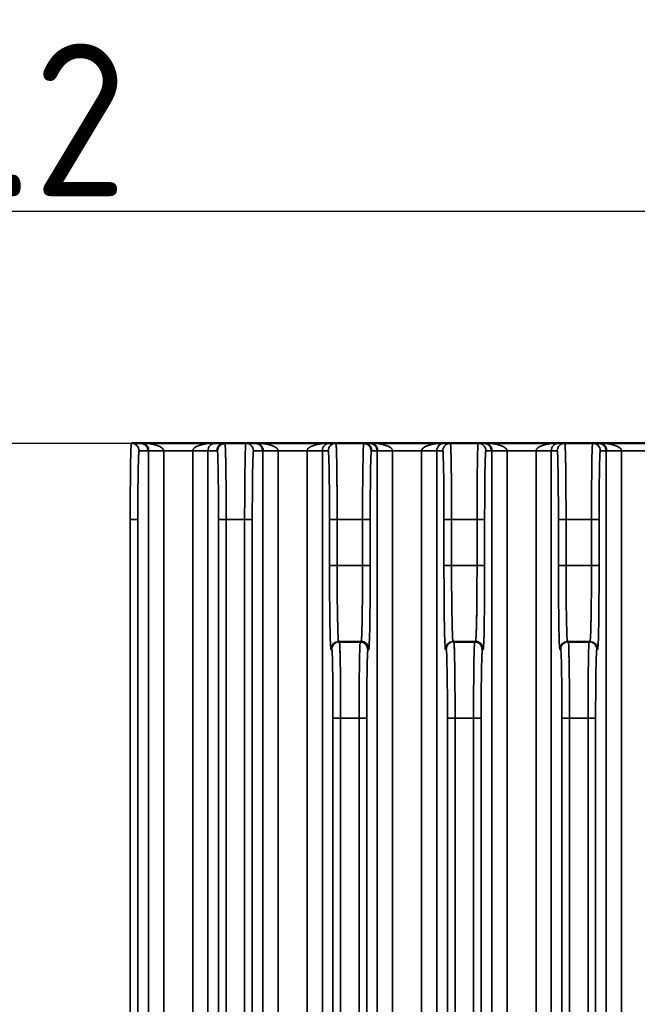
# Model space of a CAD drawing. Header units: millimetres. Extents: x 1026 to 1372, y 127 to 478.
# Tile 32 of 33: x 1285 to 1325, y 391 to 455. Entities that reach past the tile are written whole.
import ezdxf

# ---------------------------------------------------------------- set-up
doc = ezdxf.new("R2010")
doc.units = ezdxf.units.MM
doc.layers.get('Defpoints').update_dxf_attribs({"color": 8})
doc.layers.add('Dim', color=2, linetype='Continuous')
doc.layers.add('可見 (ISO)', color=7, linetype='Continuous', lineweight=50)
doc.layers.add('窄部可見 (ISO)', color=7, linetype='Continuous', lineweight=35)
doc.styles.add('Dimemsions', font='isocp.shx', dxfattribs={"bigfont": 'chineset.shx'})
doc.dimstyles.new('ISO-25', dxfattribs={"dimtxt": 3, "dimasz": 3, "dimexe": 1, "dimexo": 1, "dimgap": 1, "dimtad": 1, "dimdsep": 46, "dimtxsty": 'Dimemsions', "dimcen": 0, "dimclrd": 2, "dimclre": 2, "dimclrt": 2, "dimazin": 2, "dimtfac": 1, "dimtmove": 0, "dimatfit": 3, "dimfxl": 0, "dimarcsym": 0})

# ---------------------------------------------------------------- blocks, each defined once
blk = doc.blocks.new('*D11')
at = {"layer": 'Defpoints', "color": 0}
for p in [(1186.066, 442.458), (1371.266, 427.284), (1186.066, 421.289)]:
    blk.add_point(p, dxfattribs=at)
at = {"layer": 'Dim', "color": 2, "lineweight": -2}
for p, q in [((1186.066, 422.289), (1186.066, 443.458)), ((1371.266, 428.284), (1371.266, 443.458)), ((1365.266, 442.458), (1192.066, 442.458))]:
    blk.add_line(p, q, dxfattribs=at)
at = {"layer": 'Dim', "color": 2}
for points in [[(1192.066, 443.458), (1192.066, 441.458), (1186.066, 442.458)], [(1365.266, 443.458), (1365.266, 441.458), (1371.266, 442.458)]]:
    blk.add_solid(points, dxfattribs=at)
at = {"layer": 'Dim', "color": 2, "insert": (1278.666, 448.459), "char_height": 10, "attachment_point": 5, "style": 'Dimemsions'}
blk.add_mtext('185.2', dxfattribs=at)

msp = doc.modelspace()

# ---------------------------------------------------------------- linework, layer by layer
at = {"color": 7, "linetype": 'Continuous'}
for p, q in [((1202.066, 427.284), (1371.266, 427.284)), ((1305.828, 414.284), (1307.303, 414.284)), ((1313.328, 414.284), (1314.803, 414.284)), ((1320.828, 414.284), (1322.303, 414.284))]:
    msp.add_line(p, q, dxfattribs=at)
for centre, radius, start, end in [((1292.25, 426.784), 0.5, 44.99136, 90.00247), ((1292.25, 426.784), 0.5, 38.25535, 44.98248), ((1298.382, 426.783), 0.501, 135.02316, 141.72785), ((1298.381, 426.784), 0.5, 90.01269, 135.00209), ((1299.75, 426.784), 0.5, 44.99791, 89.98731), ((1299.749, 426.783), 0.501, 38.27206, 44.97684), ((1305.654, 426.784), 0.5, 135.0218, 179.97579), ((1305.654, 426.784), 0.5, 90.01266, 135.00209), ((1307.477, 426.781), 0.502, 75.04023, 89.95326), ((1307.477, 426.784), 0.5, 0.0242, 44.9782), ((1313.154, 426.784), 0.5, 135.0218, 179.97581), ((1313.154, 426.784), 0.5, 90.01264, 135.00209), ((1314.977, 426.784), 0.5, 44.99791, 89.98736), ((1314.977, 426.784), 0.5, 0.02418, 44.9782), ((1320.654, 426.784), 0.5, 135.02179, 179.97583), ((1320.654, 426.784), 0.5, 90.01263, 135.00209), ((1322.477, 426.784), 0.5, 44.99791, 89.98738), ((1322.477, 426.784), 0.5, 0.02416, 44.97821), ((1305.829, 413.784), 0.5, 90.01268, 135.00209), ((1307.302, 413.781), 0.502, 75.04021, 89.95325), ((1313.329, 413.784), 0.5, 90.01267, 135.00209), ((1314.802, 413.781), 0.502, 75.04022, 89.95326), ((1320.829, 413.784), 0.5, 90.01266, 135.00209), ((1322.302, 413.781), 0.502, 75.04022, 89.95326)]:
    msp.add_arc(centre, radius, start, end, dxfattribs=at)
for points, start_tangent, end_tangent in [([(1292.75, 426.784), (1292.643, 427.093)], (0, 1), (-0.619268, 0.78518)), ([(1292.891, 427.284), (1293.455, 427.246), (1293.933, 427.137)], (1, 0), (0.946995, -0.321249)), ([(1293.226, 427.137), (1293.072, 427.246), (1292.891, 427.284)], (-0.688108, 0.725608), (-1, 0)), ([(1293.933, 427.137), (1294.117, 427.062), (1294.253, 426.975), (1294.337, 426.881), (1294.365, 426.784)], (0.946994, -0.32125), (0, -1)), ([(1296.698, 427.137), (1297.176, 427.246), (1297.74, 427.284)], (0.947003, 0.321226), (1, 0)), ([(1297.405, 427.137), (1297.302, 426.975), (1297.266, 426.784)], (-0.688136, -0.725582), (0, -1)), ([(1297.74, 427.284), (1297.559, 427.246), (1297.405, 427.137)], (-1, 0), (-0.688137, -0.725581)), ([(1297.988, 427.093), (1297.881, 426.784)], (-0.619348, -0.785117), (0, -1)), ([(1298.381, 427.284), (1298.385, 427.278), (1298.389, 427.26), (1298.392, 427.23), (1298.396, 427.188), (1298.4, 427.134), (1298.404, 427.069), (1298.411, 426.903), (1298.418, 426.693), (1298.424, 426.441), (1298.431, 426.149), (1298.436, 425.819)], (1, 0), (0.015679, -0.999877)), ([(1300.25, 426.784), (1300.143, 427.093)], (0, 1), (-0.619347, 0.785118)), ([(1300.726, 427.137), (1300.572, 427.246), (1300.391, 427.284)], (-0.688137, 0.725581), (-1, 0)), ([(1300.391, 427.284), (1300.955, 427.246), (1301.433, 427.137)], (1, 0), (0.947003, -0.321226)), ([(1300.865, 426.784), (1300.829, 426.975), (1300.726, 427.137)], (0, 1), (-0.688136, 0.725582)), ([(1303.766, 426.784), (1303.795, 426.881), (1303.878, 426.975), (1304.015, 427.062), (1304.198, 427.137)], (0, 1), (0.947002, 0.321227)), ([(1304.198, 427.137), (1304.676, 427.246), (1305.24, 427.284)], (0.947003, 0.321226), (1, 0)), ([(1305.24, 427.284), (1305.059, 427.246), (1304.905, 427.137)], (-1, 0), (-0.688137, -0.725581)), ([(1305.654, 427.284), (1305.658, 427.278), (1305.662, 427.26), (1305.665, 427.23), (1305.669, 427.188), (1305.673, 427.134), (1305.677, 427.069), (1305.684, 426.903), (1305.691, 426.693), (1305.698, 426.441), (1305.704, 426.149), (1305.709, 425.819)], (1, 0), (0.015679, -0.999877)), ([(1307.831, 427.137), (1307.607, 427.267)], (-0.706847, 0.707366), (-0.966031, 0.258426)), ([(1308.226, 427.137), (1308.072, 427.246), (1307.891, 427.284)], (-0.688108, 0.725608), (-1, 0)), ([(1307.891, 427.284), (1308.455, 427.246), (1308.933, 427.137)], (1, 0), (0.946995, -0.321249)), ([(1308.365, 426.784), (1308.329, 426.975), (1308.226, 427.137)], (0, 1), (-0.688107, 0.725609)), ([(1311.266, 426.784), (1311.295, 426.881), (1311.378, 426.975), (1311.515, 427.062), (1311.698, 427.137)], (0, 1), (0.947002, 0.321227)), ([(1311.698, 427.137), (1312.176, 427.246), (1312.74, 427.284)], (0.947003, 0.321226), (1, 0)), ([(1312.74, 427.284), (1312.559, 427.246), (1312.405, 427.137)], (-1, 0), (-0.688137, -0.725581)), ([(1313.154, 427.284), (1313.158, 427.278), (1313.162, 427.26), (1313.165, 427.23), (1313.169, 427.188), (1313.173, 427.134), (1313.177, 427.069), (1313.184, 426.903), (1313.191, 426.693), (1313.198, 426.441), (1313.204, 426.149), (1313.209, 425.819)], (1, 0), (0.015679, -0.999877)), ([(1315.726, 427.137), (1315.572, 427.246), (1315.391, 427.284)], (-0.688112, 0.725604), (-1, 0)), ([(1315.391, 427.284), (1315.955, 427.246), (1316.433, 427.137)], (1, 0), (0.946996, -0.321246)), ([(1316.433, 427.137), (1316.617, 427.062), (1316.753, 426.975), (1316.837, 426.881), (1316.865, 426.784)], (0.946996, -0.321246), (0, -1)), ([(1319.198, 427.137), (1319.676, 427.246), (1320.24, 427.284)], (0.947003, 0.321226), (1, 0)), ([(1319.905, 427.137), (1319.802, 426.975), (1319.766, 426.784)], (-0.688136, -0.725582), (0, -1)), ([(1320.24, 427.284), (1320.059, 427.246), (1319.905, 427.137)], (-1, 0), (-0.688137, -0.725581)), ([(1320.654, 427.284), (1320.658, 427.278), (1320.662, 427.26), (1320.665, 427.23), (1320.669, 427.188), (1320.673, 427.134), (1320.677, 427.069), (1320.684, 426.903), (1320.691, 426.693), (1320.698, 426.441), (1320.704, 426.149), (1320.709, 425.819)], (1, 0), (0.015679, -0.999877)), ([(1323.226, 427.137), (1323.072, 427.246), (1322.891, 427.284)], (-0.688112, 0.725604), (-1, 0)), ([(1322.891, 427.284), (1323.455, 427.246), (1323.933, 427.137)], (1, 0), (0.946996, -0.321246)), ([(1323.933, 427.137), (1324.117, 427.062), (1324.253, 426.975), (1324.337, 426.881), (1324.365, 426.784)], (0.946996, -0.321246), (0, -1)), ([(1298.436, 425.819), (1298.446, 425.061), (1298.459, 422.284)], (0.015679, -0.999877), (0, -1)), ([(1305.709, 425.819), (1305.719, 425.061), (1305.732, 422.284)], (0.015679, -0.999877), (0, -1)), ([(1313.209, 425.819), (1313.219, 425.061), (1313.232, 422.284)], (0.015679, -0.999877), (0, -1)), ([(1320.709, 425.819), (1320.719, 425.061), (1320.732, 422.284)], (0.015679, -0.999877), (0, -1)), ([(1307.371, 415.748), (1307.383, 416.506), (1307.399, 419.284)], (0.019162, 0.999816), (0, 1)), ([(1314.871, 415.748), (1314.883, 416.506), (1314.899, 419.284)], (0.019162, 0.999816), (0, 1)), ([(1322.371, 415.748), (1322.383, 416.506), (1322.399, 419.284)], (0.019162, 0.999816), (0, 1)), ([(1307.328, 414.454), (1307.351, 414.954), (1307.371, 415.748)], (0.071292, 0.997456), (0.019162, 0.999816)), ([(1314.828, 414.454), (1314.851, 414.954), (1314.871, 415.748)], (0.071292, 0.997456), (0.019162, 0.999816)), ([(1322.328, 414.454), (1322.351, 414.954), (1322.371, 415.748)], (0.071292, 0.997456), (0.019162, 0.999816)), ([(1305.804, 414.454), (1305.81, 414.38), (1305.816, 414.327), (1305.822, 414.294), (1305.828, 414.284)], (0.07145, -0.997444), (1, 0)), ([(1305.881, 414.284), (1305.886, 414.273), (1305.891, 414.241), (1305.896, 414.188), (1305.901, 414.114)], (1, 0), (0.058379, -0.998295)), ([(1305.901, 414.114), (1305.92, 413.614), (1305.936, 412.819)], (0.058379, -0.998295), (0.015679, -0.999877)), ([(1307.23, 414.114), (1307.235, 414.188), (1307.24, 414.241), (1307.245, 414.273), (1307.25, 414.284)], (0.058379, 0.998294), (1, 0)), ([(1307.303, 414.284), (1307.309, 414.294), (1307.315, 414.326), (1307.321, 414.38), (1307.328, 414.454)], (1, 0), (0.071292, 0.997456)), ([(1307.432, 414.267), (1307.656, 414.137)], (0.966031, -0.258427), (0.706847, -0.707366)), ([(1313.304, 414.454), (1313.31, 414.38), (1313.316, 414.327), (1313.322, 414.294), (1313.328, 414.284)], (0.07145, -0.997444), (1, 0)), ([(1313.381, 414.284), (1313.386, 414.273), (1313.391, 414.241), (1313.396, 414.188), (1313.401, 414.114)], (1, 0), (0.058379, -0.998294)), ([(1313.401, 414.114), (1313.42, 413.614), (1313.436, 412.819)], (0.058379, -0.998294), (0.015679, -0.999877)), ([(1314.73, 414.114), (1314.735, 414.188), (1314.74, 414.241), (1314.745, 414.273), (1314.75, 414.284)], (0.058379, 0.998294), (1, 0)), ([(1314.803, 414.284), (1314.809, 414.294), (1314.815, 414.326), (1314.821, 414.38), (1314.828, 414.454)], (1, 0), (0.071292, 0.997456)), ([(1314.932, 414.267), (1315.156, 414.137)], (0.966031, -0.258427), (0.706847, -0.707366)), ([(1320.804, 414.454), (1320.81, 414.38), (1320.816, 414.327), (1320.822, 414.294), (1320.828, 414.284)], (0.07145, -0.997444), (1, 0)), ([(1320.881, 414.284), (1320.886, 414.273), (1320.891, 414.241), (1320.896, 414.188), (1320.901, 414.113)], (1, 0), (0.058509, -0.998287)), ([(1320.901, 414.113), (1320.92, 413.614), (1320.936, 412.819)], (0.058509, -0.998287), (0.015707, -0.999877)), ([(1322.23, 414.113), (1322.235, 414.188), (1322.24, 414.241), (1322.245, 414.273), (1322.25, 414.284)], (0.058509, 0.998287), (1, 0)), ([(1322.303, 414.284), (1322.309, 414.294), (1322.315, 414.326), (1322.321, 414.38), (1322.328, 414.454)], (1, 0), (0.071292, 0.997456)), ([(1322.432, 414.267), (1322.656, 414.137)], (0.966031, -0.258427), (0.706847, -0.707366)), ([(1305.936, 412.819), (1305.946, 412.061), (1305.959, 409.284)], (0.015679, -0.999877), (0, -1)), ([(1313.436, 412.819), (1313.446, 412.061), (1313.459, 409.284)], (0.015679, -0.999877), (0, -1)), ([(1320.936, 412.819), (1320.946, 412.062), (1320.959, 409.284)], (0.015707, -0.999877), (0, -1))]:
    msp.add_spline(points, degree=3, dxfattribs=dict(at, start_tangent=start_tangent, end_tangent=end_tangent))
at = {"layer": '可見 (ISO)'}
for p, q in [((1292.891, 427.284), (1292.25, 427.284)), ((1297.74, 427.284), (1292.891, 427.284)), ((1298.381, 427.284), (1297.74, 427.284)), ((1299.75, 427.284), (1298.381, 427.284)), ((1300.391, 427.284), (1299.75, 427.284)), ((1300.391, 427.284), (1305.24, 427.284)), ((1305.654, 427.284), (1305.24, 427.284)), ((1307.477, 427.284), (1305.654, 427.284)), ((1307.891, 427.284), (1307.477, 427.284)), ((1312.74, 427.284), (1307.891, 427.284)), ((1313.154, 427.284), (1312.74, 427.284)), ((1314.977, 427.284), (1313.154, 427.284)), ((1315.391, 427.284), (1314.977, 427.284)), ((1320.24, 427.284), (1315.391, 427.284)), ((1320.654, 427.284), (1320.24, 427.284)), ((1322.477, 427.284), (1320.654, 427.284)), ((1322.891, 427.284), (1322.477, 427.284)), ((1327.74, 427.284), (1322.891, 427.284)), ((1305.881, 414.284), (1305.828, 414.284)), ((1307.25, 414.284), (1305.881, 414.284)), ((1307.303, 414.284), (1307.25, 414.284)), ((1313.381, 414.284), (1313.328, 414.284)), ((1314.75, 414.284), (1313.381, 414.284)), ((1314.803, 414.284), (1314.75, 414.284)), ((1320.881, 414.284), (1320.828, 414.284)), ((1322.25, 414.284), (1320.881, 414.284)), ((1322.303, 414.284), (1322.25, 414.284))]:
    msp.add_line(p, q, dxfattribs=at)
for centre, start, end in [((1298.381, 426.784), 90, 180), ((1307.477, 426.784), 0, 90), ((1307.25, 413.784), 0, 90), ((1307.303, 413.784), 0, 90), ((1314.75, 413.784), 0, 90), ((1314.803, 413.784), 0, 90)]:
    msp.add_arc(centre, 0.5, start, end, dxfattribs=at)
for centre in [(1292.891, 426.784), (1300.391, 426.784), (1307.891, 426.784), (1315.391, 426.784), (1322.891, 426.784)]:
    msp.add_ellipse(centre, major_axis=(0, -0.5), ratio=0.948396, start_param=1.570796, end_param=3.141593, dxfattribs=at)
at = {"layer": '窄部可見 (ISO)'}
for p, q in [((1292.75, 426.784), (1293.365, 426.784)), ((1293.365, 426.784), (1293.365, 358.758)), ((1294.365, 426.784), (1293.365, 426.784)), ((1294.365, 426.784), (1296.266, 426.784)), ((1294.365, 358.758), (1294.365, 426.784)), ((1296.266, 426.784), (1297.266, 426.784)), ((1296.266, 426.784), (1296.266, 358.758)), ((1297.266, 426.784), (1297.881, 426.784)), ((1297.266, 358.758), (1297.266, 426.784)), ((1300.25, 426.784), (1300.865, 426.784)), ((1301.865, 426.784), (1300.865, 426.784)), ((1300.865, 426.784), (1300.865, 358.758)), ((1301.865, 426.784), (1303.766, 426.784)), ((1301.865, 358.758), (1301.865, 426.784)), ((1303.766, 426.784), (1303.766, 358.758)), ((1304.766, 426.784), (1303.766, 426.784)), ((1304.766, 426.784), (1305.154, 426.784)), ((1304.766, 358.758), (1304.766, 426.784)), ((1307.977, 426.784), (1308.365, 426.784)), ((1309.365, 426.784), (1308.365, 426.784)), ((1308.365, 426.784), (1308.365, 358.758)), ((1309.365, 426.784), (1311.266, 426.784)), ((1309.365, 358.758), (1309.365, 426.784)), ((1311.266, 426.784), (1311.266, 358.758)), ((1312.266, 426.784), (1311.266, 426.784)), ((1312.266, 426.784), (1312.654, 426.784)), ((1312.266, 358.758), (1312.266, 426.784)), ((1315.477, 426.784), (1315.865, 426.784)), ((1316.865, 426.784), (1315.865, 426.784)), ((1315.865, 426.784), (1315.865, 358.758)), ((1316.865, 426.784), (1318.766, 426.784)), ((1316.865, 358.758), (1316.865, 426.784)), ((1319.766, 426.784), (1318.766, 426.784)), ((1318.766, 426.784), (1318.766, 358.758)), ((1319.766, 426.784), (1320.154, 426.784)), ((1319.766, 358.758), (1319.766, 426.784)), ((1322.977, 426.784), (1323.365, 426.784)), ((1324.365, 426.784), (1323.365, 426.784)), ((1323.365, 426.784), (1323.365, 358.758)), ((1324.365, 426.784), (1326.266, 426.784)), ((1324.365, 358.758), (1324.365, 426.784)), ((1292.672, 422.284), (1292.172, 422.284)), ((1292.172, 422.284), (1292.172, 272.284)), ((1292.672, 272.284), (1292.672, 422.284)), ((1297.959, 422.284), (1297.959, 272.284)), ((1297.959, 422.284), (1298.459, 422.284)), ((1298.459, 272.284), (1298.459, 422.284)), ((1298.459, 422.284), (1299.672, 422.284)), ((1299.672, 422.284), (1300.172, 422.284)), ((1299.672, 422.284), (1299.672, 272.284)), ((1300.172, 272.284), (1300.172, 422.284)), ((1305.233, 422.284), (1305.233, 419.284)), ((1305.732, 422.284), (1305.233, 422.284)), ((1305.732, 419.284), (1305.732, 422.284)), ((1305.732, 422.284), (1307.399, 422.284)), ((1307.899, 422.284), (1307.399, 422.284)), ((1307.399, 422.284), (1307.399, 419.284)), ((1307.899, 419.284), (1307.899, 422.284)), ((1312.733, 422.284), (1312.733, 419.284)), ((1313.232, 422.284), (1312.733, 422.284)), ((1313.232, 419.284), (1313.232, 422.284)), ((1313.232, 422.284), (1314.899, 422.284)), ((1314.899, 422.284), (1315.399, 422.284)), ((1314.899, 422.284), (1314.899, 419.284)), ((1315.399, 419.284), (1315.399, 422.284)), ((1320.233, 422.284), (1320.233, 419.284)), ((1320.732, 422.284), (1320.233, 422.284)), ((1320.732, 419.284), (1320.732, 422.284)), ((1320.732, 422.284), (1322.399, 422.284)), ((1322.399, 422.284), (1322.899, 422.284)), ((1322.399, 422.284), (1322.399, 419.284)), ((1322.899, 419.284), (1322.899, 422.284)), ((1305.732, 419.284), (1305.233, 419.284)), ((1307.399, 419.284), (1305.732, 419.284)), ((1307.899, 419.284), (1307.399, 419.284)), ((1313.232, 419.284), (1312.733, 419.284)), ((1314.899, 419.284), (1313.232, 419.284)), ((1314.899, 419.284), (1315.399, 419.284)), ((1320.732, 419.284), (1320.233, 419.284)), ((1322.399, 419.284), (1320.732, 419.284)), ((1322.399, 419.284), (1322.899, 419.284)), ((1305.329, 413.784), (1305.381, 413.784)), ((1307.75, 413.784), (1307.803, 413.784)), ((1312.829, 413.784), (1312.881, 413.784)), ((1315.25, 413.784), (1315.303, 413.784)), ((1320.329, 413.784), (1320.381, 413.784)), ((1322.75, 413.784), (1322.803, 413.784)), ((1305.459, 409.284), (1305.459, 291.284)), ((1305.959, 409.284), (1305.459, 409.284)), ((1305.959, 291.284), (1305.959, 409.284)), ((1305.959, 409.284), (1307.172, 409.284)), ((1307.672, 409.284), (1307.172, 409.284)), ((1307.172, 409.284), (1307.172, 291.284)), ((1307.672, 291.284), (1307.672, 409.284)), ((1312.959, 409.284), (1312.959, 294.284)), ((1313.459, 409.284), (1312.959, 409.284)), ((1313.459, 294.284), (1313.459, 409.284)), ((1313.459, 409.284), (1314.672, 409.284)), ((1315.172, 409.284), (1314.672, 409.284)), ((1314.672, 409.284), (1314.672, 294.284)), ((1315.172, 294.284), (1315.172, 409.284)), ((1320.459, 409.284), (1320.459, 294.284)), ((1320.959, 409.284), (1320.459, 409.284)), ((1320.959, 294.284), (1320.959, 409.284)), ((1320.959, 409.284), (1322.172, 409.284)), ((1322.172, 409.284), (1322.672, 409.284)), ((1322.172, 409.284), (1322.172, 294.284)), ((1322.672, 294.284), (1322.672, 409.284))]:
    msp.add_line(p, q, dxfattribs=at)
for centre, start, end in [((1292.25, 426.784), 0, 90), ((1299.75, 426.784), 0, 90), ((1305.654, 426.784), 90, 180), ((1313.154, 426.784), 90, 180), ((1314.977, 426.784), 0, 90), ((1320.654, 426.784), 90, 180), ((1322.477, 426.784), 0, 90), ((1305.828, 413.784), 90, 180), ((1305.881, 413.784), 90, 180), ((1313.328, 413.784), 90, 180), ((1313.381, 413.784), 90, 180), ((1320.828, 413.784), 90, 180), ((1320.881, 413.784), 90, 180), ((1322.25, 413.784), 0, 90), ((1322.303, 413.784), 0, 90)]:
    msp.add_arc(centre, 0.5, start, end, dxfattribs=at)
for centre, major_axis, ratio, start_param, end_param in [((1292.25, 422.284), (0, -5), 0.01571, 3.141593, 4.712389), ((1292.891, 426.784), (1.474, 0), 0.339202, 0, 1.570796), ((1297.74, 426.784), (-1.474, 0), 0.339202, 4.712389, 6.283185), ((1297.74, 426.784), (0, 0.5), 0.948396, 0, 1.570796), ((1298.381, 422.284), (0, 5), 0.01571, 4.712389, 6.283185), ((1299.75, 422.284), (0, -5), 0.01571, 3.141593, 4.712389), ((1300.391, 426.784), (1.474, 0), 0.339202, 0, 1.570796), ((1305.24, 426.784), (-1.474, 0), 0.339202, 4.712389, 6.283185), ((1305.24, 426.784), (0, 0.5), 0.948396, 0, 1.570796), ((1305.654, 422.284), (0, 5), 0.01571, 4.712389, 6.283185), ((1307.477, 422.284), (0, -5), 0.01571, 3.141593, 4.712389), ((1307.891, 426.784), (1.474, 0), 0.339202, 0, 1.570796), ((1312.74, 426.784), (-1.474, 0), 0.339202, 4.712389, 6.283185), ((1312.74, 426.784), (0, 0.5), 0.948396, 0, 1.570796), ((1313.154, 422.284), (0, 5), 0.01571, 4.712389, 6.283185), ((1314.977, 422.284), (0, -5), 0.01571, 3.141593, 4.712389), ((1315.391, 426.784), (1.474, 0), 0.339202, 0, 1.570796), ((1320.24, 426.784), (-1.474, 0), 0.339202, 4.712389, 6.283185), ((1320.24, 426.784), (0, 0.5), 0.948396, 0, 1.570796), ((1320.654, 422.284), (0, 5), 0.01571, 4.712389, 6.283185), ((1322.477, 422.284), (0, -5), 0.01571, 3.141593, 4.712389), ((1322.891, 426.784), (1.474, 0), 0.339202, 0, 1.570796), ((1292.75, 422.284), (0, 4.5), 0.017455, 0, 1.570796), ((1297.881, 422.284), (0, -4.5), 0.017455, 1.570796, 3.141593), ((1300.25, 422.284), (0, 4.5), 0.017455, 0, 1.570796), ((1305.154, 422.284), (0, -4.5), 0.017455, 1.570796, 3.141593), ((1307.977, 422.284), (0, 4.5), 0.017455, 0, 1.570796), ((1312.654, 422.284), (0, -4.5), 0.017455, 1.570796, 3.141593), ((1315.477, 422.284), (0, 4.5), 0.017455, 0, 1.570796), ((1320.154, 422.284), (0, -4.5), 0.017455, 1.570796, 3.141593), ((1322.977, 422.284), (0, 4.5), 0.017455, 0, 1.570796), ((1305.329, 419.284), (0, -5.5), 0.017455, 4.712389, 6.283185), ((1305.828, 419.284), (0, 5), 0.019201, 1.570796, 3.141593), ((1307.303, 419.284), (0, -5), 0.019201, 0, 1.570796), ((1307.803, 419.284), (0, 5.5), 0.017455, 3.141593, 4.712389), ((1312.829, 419.284), (0, -5.5), 0.017455, 4.712389, 6.283185), ((1313.328, 419.284), (0, 5), 0.019201, 1.570796, 3.141593), ((1314.803, 419.284), (0, -5), 0.019201, 0, 1.570796), ((1315.303, 419.284), (0, 5.5), 0.017455, 3.141593, 4.712389), ((1320.329, 419.284), (0, -5.5), 0.017455, 4.712389, 6.283185), ((1320.828, 419.284), (0, 5), 0.019201, 1.570796, 3.141593), ((1322.303, 419.284), (0, -5), 0.019201, 0, 1.570796), ((1322.803, 419.284), (0, 5.5), 0.017455, 3.141593, 4.712389), ((1305.881, 409.284), (0, 5), 0.01571, 4.712389, 6.283185), ((1307.25, 409.284), (0, -5), 0.01571, 3.141593, 4.712389), ((1313.381, 409.284), (0, 5), 0.01571, 4.712389, 6.283185), ((1314.75, 409.284), (0, -5), 0.01571, 3.141593, 4.712389), ((1320.881, 409.284), (0, 5), 0.01571, 4.712389, 6.283185), ((1322.25, 409.284), (0, -5), 0.01571, 3.141593, 4.712389), ((1305.381, 409.284), (0, -4.5), 0.017455, 1.570796, 3.141593), ((1307.75, 409.284), (0, 4.5), 0.017455, 0, 1.570796), ((1312.881, 409.284), (0, -4.5), 0.017455, 1.570796, 3.141593), ((1315.25, 409.284), (0, 4.5), 0.017455, 0, 1.570796), ((1320.381, 409.284), (0, -4.5), 0.017455, 1.570796, 3.141593), ((1322.75, 409.284), (0, 4.5), 0.017455, 0, 1.570796)]:
    msp.add_ellipse(centre, major_axis=major_axis, ratio=ratio, start_param=start_param, end_param=end_param, dxfattribs=at)

# ---------------------------------------------------------------- dimensions: what is measured, and where the dimension line sits
at = {"layer": 'Dim'}
dim = msp.add_linear_dim(base=(1186.066, 442.458), p1=(1371.266, 427.284), p2=(1186.066, 421.289), dimstyle='ISO-25', override={"dimtxt": 10, "dimasz": 6}, dxfattribs=at)
dim.commit()
dim.dimension.update_dxf_attribs({"geometry": '*D11', "text_midpoint": (1278.666, 448.459)})

doc.saveas('drawing.dxf')
